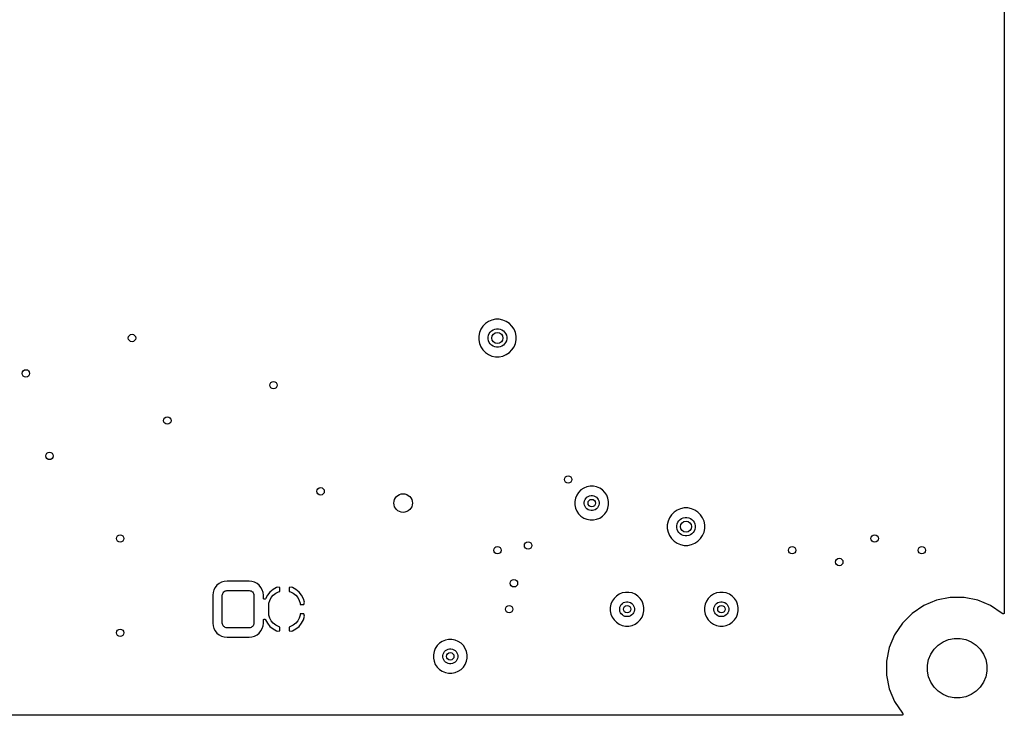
# Model space of a CAD drawing. Extents: x 1 to 139, y -76 to -1.
# Tile 12 of 13: x 86 to 139, y -76 to -38. Entities that reach past the tile are written whole.
import ezdxf

# ---------------------------------------------------------------- set-up
doc = ezdxf.new("R2010")
doc.units = 0
doc.header["$MEASUREMENT"] = 0
doc.layers.add('BLACK', color=7, linetype='CONTINUOUS')

msp = doc.modelspace()

# ---------------------------------------------------------------- linework, layer by layer
at = {"layer": 'BLACK', "linetype": 'CONTINUOUS'}
for p, q in [((139.065, -6.16231), (139.065, -70.0377)), ((110.977, -54.6024), (110.867, -54.7675)), ((111.117, -54.462), (110.977, -54.6024)), ((111.283, -54.3517), (111.117, -54.462)), ((111.466, -54.2757), (111.283, -54.3517)), ((111.661, -54.237), (111.466, -54.2757)), ((111.859, -54.237), (111.661, -54.237)), ((112.054, -54.2757), (111.859, -54.237)), ((112.237, -54.3517), (112.054, -54.2757)), ((112.403, -54.462), (112.237, -54.3517)), ((112.543, -54.6024), (112.403, -54.462)), ((112.653, -54.7675), (112.543, -54.6024)), ((110.791, -54.951), (110.752, -55.1457)), ((110.752, -55.1457), (110.752, -55.3443)), ((110.867, -54.7675), (110.791, -54.951)), ((111.26, -55.1958), (111.279, -55.0992)), ((111.279, -55.0992), (111.317, -55.0082)), ((111.317, -55.0082), (111.372, -54.9263)), ((111.372, -54.9263), (111.441, -54.8566)), ((111.441, -54.8566), (111.523, -54.8019)), ((111.523, -54.8019), (111.614, -54.7642)), ((111.614, -54.7642), (111.711, -54.745)), ((111.711, -54.745), (111.809, -54.745)), ((111.809, -54.745), (111.906, -54.7642)), ((111.906, -54.7642), (111.997, -54.8019)), ((111.997, -54.8019), (112.079, -54.8566)), ((112.079, -54.8566), (112.148, -54.9263)), ((112.148, -54.9263), (112.203, -55.0082)), ((112.203, -55.0082), (112.241, -55.0992)), ((112.241, -55.0992), (112.26, -55.1958)), ((112.729, -54.951), (112.653, -54.7675)), ((112.768, -55.1457), (112.729, -54.951)), ((112.768, -55.3443), (112.768, -55.1457)), ((110.752, -55.3443), (110.791, -55.539)), ((110.791, -55.539), (110.867, -55.7225)), ((111.26, -55.2942), (111.26, -55.1958)), ((111.279, -55.3908), (111.26, -55.2942)), ((111.317, -55.4818), (111.279, -55.3908)), ((111.372, -55.5637), (111.317, -55.4818)), ((111.441, -55.6334), (111.372, -55.5637)), ((111.523, -55.6881), (111.441, -55.6334)), ((111.614, -55.7258), (111.523, -55.6881)), ((111.997, -55.6881), (111.906, -55.7258)), ((112.079, -55.6334), (111.997, -55.6881)), ((112.148, -55.5637), (112.079, -55.6334)), ((112.203, -55.4818), (112.148, -55.5637)), ((112.241, -55.3908), (112.203, -55.4818)), ((112.26, -55.2942), (112.241, -55.3908)), ((112.26, -55.1958), (112.26, -55.2942)), ((112.653, -55.7225), (112.729, -55.539)), ((112.729, -55.539), (112.768, -55.3443)), ((110.867, -55.7225), (110.977, -55.8876)), ((110.977, -55.8876), (111.117, -56.028)), ((111.117, -56.028), (111.283, -56.1383)), ((111.283, -56.1383), (111.466, -56.2143)), ((111.466, -56.2143), (111.661, -56.253)), ((111.711, -55.745), (111.614, -55.7258)), ((111.809, -55.745), (111.711, -55.745)), ((111.906, -55.7258), (111.809, -55.745)), ((111.859, -56.253), (112.054, -56.2143)), ((112.054, -56.2143), (112.237, -56.1383)), ((112.237, -56.1383), (112.403, -56.028)), ((112.403, -56.028), (112.543, -55.8876)), ((112.543, -55.8876), (112.653, -55.7225)), ((111.661, -56.253), (111.859, -56.253)), ((116.135, -63.5562), (116.035, -63.7049)), ((116.261, -63.4297), (116.135, -63.5562)), ((116.41, -63.3303), (116.261, -63.4297)), ((116.575, -63.2619), (116.41, -63.3303)), ((116.751, -63.227), (116.575, -63.2619)), ((116.929, -63.227), (116.751, -63.227)), ((117.105, -63.2619), (116.929, -63.227)), ((117.27, -63.3303), (117.105, -63.2619)), ((117.419, -63.4297), (117.27, -63.3303)), ((117.545, -63.5562), (117.419, -63.4297)), ((117.645, -63.7049), (117.545, -63.5562)), ((115.967, -63.8701), (115.932, -64.0456)), ((115.932, -64.0456), (115.932, -64.2244)), ((116.035, -63.7049), (115.967, -63.8701)), ((116.44, -64.0956), (116.455, -64.0183)), ((116.44, -64.1744), (116.44, -64.0956)), ((116.455, -64.2517), (116.44, -64.1744)), ((116.455, -64.0183), (116.486, -63.9455)), ((116.486, -63.9455), (116.529, -63.88)), ((116.529, -63.88), (116.585, -63.8243)), ((116.585, -63.8243), (116.651, -63.7805)), ((116.651, -63.7805), (116.723, -63.7504)), ((116.723, -63.7504), (116.801, -63.735)), ((116.801, -63.735), (116.879, -63.735)), ((116.879, -63.735), (116.957, -63.7504)), ((116.957, -63.7504), (117.029, -63.7805)), ((117.029, -63.7805), (117.095, -63.8243)), ((117.095, -63.8243), (117.151, -63.88)), ((117.151, -63.88), (117.194, -63.9455)), ((117.194, -63.9455), (117.225, -64.0183)), ((117.225, -64.0183), (117.24, -64.0956)), ((117.24, -64.1744), (117.225, -64.2517)), ((117.24, -64.0956), (117.24, -64.1744)), ((117.713, -63.8701), (117.645, -63.7049)), ((117.748, -64.0456), (117.713, -63.8701)), ((117.748, -64.2244), (117.748, -64.0456)), ((115.932, -64.2244), (115.967, -64.3999)), ((115.967, -64.3999), (116.035, -64.5651)), ((116.035, -64.5651), (116.135, -64.7138)), ((116.486, -64.3245), (116.455, -64.2517)), ((116.529, -64.39), (116.486, -64.3245)), ((116.585, -64.4457), (116.529, -64.39)), ((116.651, -64.4895), (116.585, -64.4457)), ((116.723, -64.5196), (116.651, -64.4895)), ((116.801, -64.535), (116.723, -64.5196)), ((116.879, -64.535), (116.801, -64.535)), ((116.957, -64.5196), (116.879, -64.535)), ((117.029, -64.4895), (116.957, -64.5196)), ((117.095, -64.4457), (117.029, -64.4895)), ((117.151, -64.39), (117.095, -64.4457)), ((117.194, -64.3245), (117.151, -64.39)), ((117.225, -64.2517), (117.194, -64.3245)), ((117.545, -64.7138), (117.645, -64.5651)), ((117.645, -64.5651), (117.713, -64.3999)), ((117.713, -64.3999), (117.748, -64.2244)), ((121.277, -64.622), (121.137, -64.7624)), ((121.443, -64.5117), (121.277, -64.622)), ((121.626, -64.4357), (121.443, -64.5117)), ((121.821, -64.397), (121.626, -64.4357)), ((122.019, -64.397), (121.821, -64.397)), ((122.214, -64.4357), (122.019, -64.397)), ((122.397, -64.5117), (122.214, -64.4357)), ((122.563, -64.622), (122.397, -64.5117)), ((122.703, -64.7624), (122.563, -64.622)), ((116.135, -64.7138), (116.261, -64.8403)), ((116.261, -64.8403), (116.41, -64.9397)), ((116.41, -64.9397), (116.575, -65.0081)), ((116.575, -65.0081), (116.751, -65.043)), ((116.751, -65.043), (116.929, -65.043)), ((116.929, -65.043), (117.105, -65.0081)), ((117.105, -65.0081), (117.27, -64.9397)), ((117.27, -64.9397), (117.419, -64.8403)), ((117.419, -64.8403), (117.545, -64.7138)), ((120.951, -65.111), (120.912, -65.3057)), ((121.027, -64.9275), (120.951, -65.111)), ((121.137, -64.7624), (121.027, -64.9275)), ((121.439, -65.2592), (121.477, -65.1682)), ((121.477, -65.1682), (121.532, -65.0863)), ((121.532, -65.0863), (121.601, -65.0166)), ((121.601, -65.0166), (121.683, -64.9619)), ((121.683, -64.9619), (121.774, -64.9242)), ((121.774, -64.9242), (121.871, -64.905)), ((121.871, -64.905), (121.969, -64.905)), ((121.969, -64.905), (122.066, -64.9242)), ((122.066, -64.9242), (122.157, -64.9619)), ((122.157, -64.9619), (122.239, -65.0166)), ((122.239, -65.0166), (122.308, -65.0863)), ((122.308, -65.0863), (122.363, -65.1682)), ((122.363, -65.1682), (122.401, -65.2592)), ((122.813, -64.9275), (122.703, -64.7624)), ((122.889, -65.111), (122.813, -64.9275)), ((122.928, -65.3057), (122.889, -65.111)), ((120.912, -65.3057), (120.912, -65.5043)), ((120.912, -65.5043), (120.951, -65.699)), ((120.951, -65.699), (121.027, -65.8825)), ((121.42, -65.3558), (121.439, -65.2592)), ((121.42, -65.4542), (121.42, -65.3558)), ((121.439, -65.5508), (121.42, -65.4542)), ((121.477, -65.6418), (121.439, -65.5508)), ((121.532, -65.7237), (121.477, -65.6418)), ((121.601, -65.7934), (121.532, -65.7237)), ((122.308, -65.7237), (122.239, -65.7934)), ((122.363, -65.6418), (122.308, -65.7237)), ((122.401, -65.5508), (122.363, -65.6418)), ((122.401, -65.2592), (122.42, -65.3558)), ((122.42, -65.4542), (122.401, -65.5508)), ((122.42, -65.3558), (122.42, -65.4542)), ((122.813, -65.8825), (122.889, -65.699)), ((122.889, -65.699), (122.928, -65.5043)), ((122.928, -65.5043), (122.928, -65.3057)), ((121.027, -65.8825), (121.137, -66.0476)), ((121.137, -66.0476), (121.277, -66.188)), ((121.277, -66.188), (121.443, -66.2983)), ((121.443, -66.2983), (121.626, -66.3743)), ((121.683, -65.8481), (121.601, -65.7934)), ((121.774, -65.8858), (121.683, -65.8481)), ((121.871, -65.905), (121.774, -65.8858)), ((121.969, -65.905), (121.871, -65.905)), ((122.066, -65.8858), (121.969, -65.905)), ((122.157, -65.8481), (122.066, -65.8858)), ((122.239, -65.7934), (122.157, -65.8481)), ((122.214, -66.3743), (122.397, -66.2983)), ((122.397, -66.2983), (122.563, -66.188)), ((122.563, -66.188), (122.703, -66.0476)), ((122.703, -66.0476), (122.813, -65.8825)), ((121.626, -66.3743), (121.821, -66.413)), ((121.821, -66.413), (122.019, -66.413)), ((122.019, -66.413), (122.214, -66.3743)), ((96.899, -68.3974), (96.7675, -68.4677)), ((97.0416, -68.3542), (96.899, -68.3974)), ((97.1931, -68.3392), (97.0416, -68.3542)), ((98.3869, -68.3392), (97.1931, -68.3392)), ((98.5384, -68.3542), (98.3869, -68.3392)), ((98.681, -68.3974), (98.5384, -68.3542)), ((98.8125, -68.4677), (98.681, -68.3974)), ((96.4442, -68.9516), (96.4292, -69.1031)), ((96.4874, -68.809), (96.4442, -68.9516)), ((96.5577, -68.6775), (96.4874, -68.809)), ((96.6523, -68.5623), (96.5577, -68.6775)), ((96.7675, -68.4677), (96.6523, -68.5623)), ((96.9821, -68.9611), (97.0132, -68.9232)), ((97.0132, -68.9232), (97.0511, -68.8921)), ((97.0511, -68.8921), (97.0943, -68.869)), ((97.0943, -68.869), (97.1412, -68.8548)), ((97.1412, -68.8548), (97.19, -68.85)), ((97.19, -68.85), (98.39, -68.85)), ((98.39, -68.85), (98.4388, -68.8548)), ((98.4388, -68.8548), (98.4857, -68.869)), ((98.4857, -68.869), (98.5289, -68.8921)), ((98.5289, -68.8921), (98.5668, -68.9232)), ((98.5668, -68.9232), (98.5979, -68.9611)), ((98.9277, -68.5623), (98.8125, -68.4677)), ((99.0223, -68.6775), (98.9277, -68.5623)), ((99.0926, -68.809), (99.0223, -68.6775)), ((99.1358, -68.9516), (99.0926, -68.809)), ((99.1508, -69.1031), (99.1358, -68.9516)), ((99.5079, -68.9249), (99.3717, -69.0924)), ((99.6742, -68.7872), (99.5079, -68.9249)), ((99.8666, -68.6833), (99.6742, -68.7872)), ((99.8155, -68.9898), (99.9631, -68.9109)), ((99.9278, -68.6582), (99.8666, -68.6833)), ((100.036, -68.6805), (99.9278, -68.6582)), ((99.9631, -68.9109), (100.036, -68.8888)), ((100.036, -68.8888), (100.036, -68.6805)), ((100.652, -68.6582), (100.544, -68.6805)), ((100.544, -68.6805), (100.544, -68.8888)), ((100.544, -68.8888), (100.617, -68.9109)), ((100.617, -68.9109), (100.765, -68.9898)), ((100.713, -68.6833), (100.652, -68.6582)), ((100.906, -68.7872), (100.713, -68.6833)), ((101.072, -68.9249), (100.906, -68.7872)), ((101.208, -69.0924), (101.072, -68.9249)), ((118.656, -68.942), (118.48, -68.9769)), ((118.834, -68.942), (118.656, -68.942)), ((119.01, -68.9769), (118.834, -68.942)), ((123.736, -68.942), (123.56, -68.9769)), ((123.914, -68.942), (123.736, -68.942)), ((124.09, -68.9769), (123.914, -68.942)), ((96.4292, -69.1031), (96.4292, -70.5969)), ((96.94, -69.1), (96.9448, -69.0512)), ((96.94, -70.6), (96.94, -69.1)), ((96.9448, -69.0512), (96.959, -69.0043)), ((96.959, -69.0043), (96.9821, -68.9611)), ((98.5979, -68.9611), (98.621, -69.0043)), ((98.621, -69.0043), (98.6352, -69.0512)), ((98.6352, -69.0512), (98.64, -69.1)), ((98.64, -69.1), (98.64, -70.6)), ((99.1508, -69.2544), (99.1508, -69.1031)), ((99.1511, -69.2575), (99.1508, -69.2544)), ((99.1511, -69.2607), (99.1511, -69.2575)), ((99.1517, -69.2637), (99.1511, -69.2607)), ((99.152, -69.2667), (99.1517, -69.2637)), ((99.1529, -69.2697), (99.152, -69.2667)), ((99.1535, -69.2729), (99.1529, -69.2697)), ((99.1547, -69.2757), (99.1535, -69.2729)), ((99.1556, -69.2786), (99.1547, -69.2757)), ((99.157, -69.2814), (99.1556, -69.2786)), ((99.1583, -69.2843), (99.157, -69.2814)), ((99.16, -69.2868), (99.1583, -69.2843)), ((99.1614, -69.2895), (99.16, -69.2868)), ((99.1634, -69.292), (99.1614, -69.2895)), ((99.1651, -69.2946), (99.1634, -69.292)), ((99.1673, -69.2968), (99.1651, -69.2946)), ((99.1692, -69.2991), (99.1673, -69.2968)), ((99.1717, -69.3011), (99.1692, -69.2991)), ((99.1739, -69.3034), (99.1717, -69.3011)), ((99.1764, -69.3051), (99.1739, -69.3034)), ((99.1788, -69.307), (99.1764, -69.3051)), ((99.1816, -69.3085), (99.1788, -69.307)), ((99.1842, -69.3103), (99.1816, -69.3085)), ((99.187, -69.3115), (99.1842, -69.3103)), ((99.1897, -69.3129), (99.187, -69.3115)), ((99.1927, -69.3138), (99.1897, -69.3129)), ((99.1956, -69.3151), (99.1927, -69.3138)), ((99.1986, -69.3157), (99.1956, -69.3151)), ((99.2015, -69.3166), (99.1986, -69.3157)), ((99.2047, -69.3169), (99.2015, -69.3166)), ((99.2078, -69.3175), (99.2047, -69.3169)), ((99.2108, -69.3175), (99.2078, -69.3175)), ((99.2138, -69.3179), (99.2108, -69.3175)), ((99.217, -69.3176), (99.2138, -69.3179)), ((99.2202, -69.3176), (99.217, -69.3176)), ((99.2231, -69.317), (99.2202, -69.3176)), ((99.2262, -69.3167), (99.2231, -69.317)), ((99.2292, -69.3158), (99.2262, -69.3167)), ((99.2323, -69.3152), (99.2292, -69.3158)), ((99.2351, -69.3141), (99.2323, -69.3152)), ((99.2381, -69.3132), (99.2351, -69.3141)), ((99.2409, -69.3118), (99.2381, -69.3132)), ((99.2438, -69.3106), (99.2409, -69.3118)), ((99.2463, -69.3089), (99.2438, -69.3106)), ((99.249, -69.3075), (99.2463, -69.3089)), ((99.2515, -69.3055), (99.249, -69.3075)), ((99.2542, -69.3038), (99.2515, -69.3055)), ((99.2563, -69.3016), (99.2542, -69.3038)), ((99.2587, -69.2997), (99.2563, -69.3016)), ((99.2607, -69.2973), (99.2587, -69.2997)), ((99.263, -69.2951), (99.2607, -69.2973)), ((99.2647, -69.2926), (99.263, -69.2951)), ((99.2667, -69.2902), (99.2647, -69.2926)), ((99.2682, -69.2875), (99.2667, -69.2902)), ((99.27, -69.2848), (99.2682, -69.2875)), ((99.2704, -69.284), (99.27, -69.2848)), ((99.3717, -69.0924), (99.2704, -69.284)), ((99.4523, -69.5334), (99.5009, -69.3731)), ((99.5009, -69.3731), (99.5798, -69.2255)), ((99.5798, -69.2255), (99.6861, -69.0961)), ((99.6861, -69.0961), (99.8155, -68.9898)), ((100.765, -68.9898), (100.894, -69.0961)), ((100.894, -69.0961), (101, -69.2255)), ((101, -69.2255), (101.079, -69.3731)), ((101.079, -69.3731), (101.128, -69.5334)), ((101.309, -69.2832), (101.208, -69.0924)), ((101.367, -69.4771), (101.309, -69.2832)), ((101.329, -69.596), (101.367, -69.4771)), ((117.94, -69.4199), (117.872, -69.5851)), ((118.04, -69.2712), (117.94, -69.4199)), ((118.166, -69.1447), (118.04, -69.2712)), ((118.315, -69.0453), (118.166, -69.1447)), ((118.48, -68.9769), (118.315, -69.0453)), ((118.556, -69.4955), (118.628, -69.4654)), ((118.628, -69.4654), (118.706, -69.45)), ((118.706, -69.45), (118.784, -69.45)), ((118.784, -69.45), (118.862, -69.4654)), ((118.862, -69.4654), (118.934, -69.4955)), ((119.175, -69.0453), (119.01, -68.9769)), ((119.324, -69.1447), (119.175, -69.0453)), ((119.45, -69.2712), (119.324, -69.1447)), ((119.55, -69.4199), (119.45, -69.2712)), ((119.618, -69.5851), (119.55, -69.4199)), ((123.02, -69.4199), (122.952, -69.5851)), ((123.12, -69.2712), (123.02, -69.4199)), ((123.246, -69.1447), (123.12, -69.2712)), ((123.395, -69.0453), (123.246, -69.1447)), ((123.56, -68.9769), (123.395, -69.0453)), ((123.636, -69.4955), (123.708, -69.4654)), ((123.708, -69.4654), (123.786, -69.45)), ((123.786, -69.45), (123.864, -69.45)), ((123.864, -69.45), (123.942, -69.4654)), ((123.942, -69.4654), (124.014, -69.4955)), ((124.255, -69.0453), (124.09, -68.9769)), ((124.404, -69.1447), (124.255, -69.0453)), ((124.53, -69.2712), (124.404, -69.1447)), ((124.63, -69.4199), (124.53, -69.2712)), ((124.698, -69.5851), (124.63, -69.4199)), ((135.417, -69.371), (134.725, -69.6575)), ((136.151, -69.225), (135.417, -69.371)), ((136.899, -69.225), (136.151, -69.225)), ((137.633, -69.371), (136.899, -69.225)), ((138.325, -69.6575), (137.633, -69.371)), ((99.44, -69.6583), (99.4523, -69.5334)), ((99.44, -70.0417), (99.44, -69.6583)), ((101.128, -69.5334), (101.134, -69.596)), ((101.134, -69.596), (101.329, -69.596)), ((117.872, -69.5851), (117.837, -69.7606)), ((117.837, -69.7606), (117.837, -69.9394)), ((117.837, -69.9394), (117.872, -70.1149)), ((118.345, -69.8106), (118.36, -69.7333)), ((118.345, -69.8894), (118.345, -69.8106)), ((118.36, -69.9667), (118.345, -69.8894)), ((118.36, -69.7333), (118.391, -69.6605)), ((118.391, -70.0395), (118.36, -69.9667)), ((118.391, -69.6605), (118.434, -69.595)), ((118.434, -69.595), (118.49, -69.5393)), ((118.49, -69.5393), (118.556, -69.4955)), ((118.934, -69.4955), (119, -69.5393)), ((119, -69.5393), (119.056, -69.595)), ((119.056, -69.595), (119.099, -69.6605)), ((119.099, -69.6605), (119.13, -69.7333)), ((119.13, -69.9667), (119.099, -70.0395)), ((119.13, -69.7333), (119.145, -69.8106)), ((119.145, -69.8894), (119.13, -69.9667)), ((119.145, -69.8106), (119.145, -69.8894)), ((119.653, -69.7606), (119.618, -69.5851)), ((119.618, -70.1149), (119.653, -69.9394)), ((119.653, -69.9394), (119.653, -69.7606)), ((122.952, -69.5851), (122.917, -69.7606)), ((122.917, -69.7606), (122.917, -69.9394)), ((122.917, -69.9394), (122.952, -70.1149)), ((123.425, -69.8106), (123.44, -69.7333)), ((123.425, -69.8894), (123.425, -69.8106)), ((123.44, -69.9667), (123.425, -69.8894)), ((123.44, -69.7333), (123.471, -69.6605)), ((123.471, -70.0395), (123.44, -69.9667)), ((123.471, -69.6605), (123.514, -69.595)), ((123.514, -69.595), (123.57, -69.5393)), ((123.57, -69.5393), (123.636, -69.4955)), ((124.014, -69.4955), (124.08, -69.5393)), ((124.08, -69.5393), (124.136, -69.595)), ((124.136, -69.595), (124.179, -69.6605)), ((124.179, -69.6605), (124.21, -69.7333)), ((124.21, -69.9667), (124.179, -70.0395)), ((124.21, -69.7333), (124.225, -69.8106)), ((124.225, -69.8894), (124.21, -69.9667)), ((124.225, -69.8106), (124.225, -69.8894)), ((124.733, -69.7606), (124.698, -69.5851)), ((124.698, -70.1149), (124.733, -69.9394)), ((124.733, -69.9394), (124.733, -69.7606)), ((134.725, -69.6575), (134.103, -70.0733)), ((138.947, -70.0733), (138.325, -69.6575)), ((99.1508, -70.4448), (99.1511, -70.4416)), ((99.1508, -70.4456), (99.1508, -70.4448)), ((99.1508, -70.5969), (99.1508, -70.4456)), ((99.1511, -70.4416), (99.1512, -70.4384)), ((99.1512, -70.4384), (99.1518, -70.4354)), ((99.1518, -70.4354), (99.1522, -70.4324)), ((99.1522, -70.4324), (99.1531, -70.4294)), ((99.1531, -70.4294), (99.1538, -70.4263)), ((99.1538, -70.4263), (99.155, -70.4235)), ((99.155, -70.4235), (99.1559, -70.4206)), ((99.1559, -70.4206), (99.1574, -70.4178)), ((99.1574, -70.4178), (99.1587, -70.4149)), ((99.1587, -70.4149), (99.1604, -70.4124)), ((99.1604, -70.4124), (99.1619, -70.4098)), ((99.1619, -70.4098), (99.1639, -70.4073)), ((99.1639, -70.4073), (99.1657, -70.4047)), ((99.1657, -70.4047), (99.1679, -70.4026)), ((99.1679, -70.4026), (99.1698, -70.4003)), ((99.1698, -70.4003), (99.1723, -70.3983)), ((99.1723, -70.3983), (99.1746, -70.3961)), ((99.1746, -70.3961), (99.1771, -70.3944)), ((99.1771, -70.3944), (99.1795, -70.3925)), ((99.1795, -70.3925), (99.1823, -70.391)), ((99.1823, -70.391), (99.185, -70.3893)), ((99.185, -70.3893), (99.1878, -70.3882)), ((99.1878, -70.3882), (99.1905, -70.3868)), ((99.1905, -70.3868), (99.1935, -70.3859)), ((99.1935, -70.3859), (99.1965, -70.3847)), ((99.1965, -70.3847), (99.1995, -70.3841)), ((99.1995, -70.3841), (99.2024, -70.3833)), ((99.2024, -70.3833), (99.2055, -70.383)), ((99.2055, -70.383), (99.2087, -70.3824)), ((99.2087, -70.3824), (99.2117, -70.3824)), ((99.2117, -70.3824), (99.2147, -70.3821)), ((99.2147, -70.3821), (99.2179, -70.3825)), ((99.2179, -70.3825), (99.221, -70.3825)), ((99.221, -70.3825), (99.224, -70.3831)), ((99.224, -70.3831), (99.227, -70.3834)), ((99.227, -70.3834), (99.2301, -70.3844)), ((99.2301, -70.3844), (99.2332, -70.385)), ((99.2332, -70.385), (99.236, -70.3862)), ((99.236, -70.3862), (99.2389, -70.3871)), ((99.2389, -70.3871), (99.2417, -70.3886)), ((99.2417, -70.3886), (99.2446, -70.3899)), ((99.2446, -70.3899), (99.2471, -70.3915)), ((99.2471, -70.3915), (99.2498, -70.393)), ((99.2498, -70.393), (99.2522, -70.395)), ((99.2522, -70.395), (99.2549, -70.3968)), ((99.2549, -70.3968), (99.257, -70.399)), ((99.257, -70.399), (99.2593, -70.4009)), ((99.2593, -70.4009), (99.2613, -70.4034)), ((99.2613, -70.4034), (99.2636, -70.4056)), ((99.2636, -70.4056), (99.2652, -70.4082)), ((99.2652, -70.4082), (99.2672, -70.4105)), ((99.2672, -70.4105), (99.2686, -70.4133)), ((99.2686, -70.4133), (99.2704, -70.416)), ((99.2704, -70.416), (99.3717, -70.6076)), ((99.4523, -70.1666), (99.44, -70.0417)), ((99.5009, -70.3269), (99.4523, -70.1666)), ((99.5798, -70.4745), (99.5009, -70.3269)), ((99.6861, -70.6039), (99.5798, -70.4745)), ((101, -70.4745), (100.894, -70.6039)), ((101.079, -70.3269), (101, -70.4745)), ((101.128, -70.1666), (101.079, -70.3269)), ((101.134, -70.104), (101.128, -70.1666)), ((101.329, -70.104), (101.134, -70.104)), ((101.208, -70.6076), (101.309, -70.4168)), ((101.309, -70.4168), (101.367, -70.2229)), ((101.367, -70.2229), (101.329, -70.104)), ((117.872, -70.1149), (117.94, -70.2801)), ((117.94, -70.2801), (118.04, -70.4288)), ((118.04, -70.4288), (118.166, -70.5553)), ((118.434, -70.105), (118.391, -70.0395)), ((118.49, -70.1607), (118.434, -70.105)), ((118.556, -70.2045), (118.49, -70.1607)), ((118.628, -70.2346), (118.556, -70.2045)), ((118.706, -70.25), (118.628, -70.2346)), ((118.784, -70.25), (118.706, -70.25)), ((118.862, -70.2346), (118.784, -70.25)), ((118.934, -70.2045), (118.862, -70.2346)), ((119, -70.1607), (118.934, -70.2045)), ((119.056, -70.105), (119, -70.1607)), ((119.099, -70.0395), (119.056, -70.105)), ((119.324, -70.5553), (119.45, -70.4288)), ((119.45, -70.4288), (119.55, -70.2801)), ((119.55, -70.2801), (119.618, -70.1149)), ((122.952, -70.1149), (123.02, -70.2801)), ((123.02, -70.2801), (123.12, -70.4288)), ((123.12, -70.4288), (123.246, -70.5553)), ((123.514, -70.105), (123.471, -70.0395)), ((123.57, -70.1607), (123.514, -70.105)), ((123.636, -70.2045), (123.57, -70.1607)), ((123.708, -70.2346), (123.636, -70.2045)), ((123.786, -70.25), (123.708, -70.2346)), ((123.864, -70.25), (123.786, -70.25)), ((123.942, -70.2346), (123.864, -70.25)), ((124.014, -70.2045), (123.942, -70.2346)), ((124.08, -70.1607), (124.014, -70.2045)), ((124.136, -70.105), (124.08, -70.1607)), ((124.179, -70.0395), (124.136, -70.105)), ((124.404, -70.5553), (124.53, -70.4288)), ((124.53, -70.4288), (124.63, -70.2801)), ((124.63, -70.2801), (124.698, -70.1149)), ((134.103, -70.0733), (133.573, -70.6026)), ((138.957, -70.0826), (138.947, -70.0733)), ((138.961, -70.0864), (138.957, -70.0826)), ((138.966, -70.0903), (138.961, -70.0864)), ((138.966, -70.0904), (138.966, -70.0903)), ((138.966, -70.0905), (138.966, -70.0904)), ((138.972, -70.0934), (138.966, -70.0905)), ((138.977, -70.0962), (138.972, -70.0934)), ((138.977, -70.0963), (138.977, -70.0962)), ((138.983, -70.0981), (138.977, -70.0963)), ((138.977, -70.0963), (138.977, -70.0963)), ((138.989, -70.0999), (138.983, -70.0981)), ((138.995, -70.1006), (138.989, -70.0999)), ((138.989, -70.0999), (138.989, -70.0999)), ((138.989, -70.0999), (138.989, -70.0999)), ((139.001, -70.1012), (138.995, -70.1006)), ((139.008, -70.1006), (139.001, -70.1012)), ((139.001, -70.1012), (139.001, -70.1012)), ((139.001, -70.1012), (139.001, -70.1012)), ((139.013, -70.1001), (139.008, -70.1006)), ((139.014, -70.1), (139.013, -70.1001)), ((139.02, -70.0983), (139.014, -70.1)), ((139.014, -70.1), (139.014, -70.1)), ((139.025, -70.0966), (139.02, -70.0983)), ((139.031, -70.0937), (139.025, -70.0965)), ((139.025, -70.0965), (139.025, -70.0965)), ((139.025, -70.0965), (139.025, -70.0966)), ((139.036, -70.0908), (139.031, -70.0937)), ((139.041, -70.0869), (139.036, -70.0907)), ((139.036, -70.0907), (139.036, -70.0907)), ((139.036, -70.0907), (139.036, -70.0908)), ((139.046, -70.0831), (139.041, -70.0869)), ((139.05, -70.0783), (139.046, -70.0829)), ((139.046, -70.0829), (139.046, -70.083)), ((139.046, -70.083), (139.046, -70.0831)), ((139.054, -70.0736), (139.05, -70.0783)), ((139.057, -70.068), (139.054, -70.0734)), ((139.054, -70.0734), (139.054, -70.0735)), ((139.054, -70.0735), (139.054, -70.0736)), ((139.06, -70.0627), (139.057, -70.068)), ((139.062, -70.0566), (139.06, -70.0625)), ((139.06, -70.0625), (139.06, -70.0626)), ((139.06, -70.0626), (139.06, -70.0627)), ((139.064, -70.0509), (139.062, -70.0566)), ((139.065, -70.0386), (139.064, -70.0445)), ((139.064, -70.0445), (139.064, -70.0507)), ((139.064, -70.0507), (139.064, -70.0508)), ((139.064, -70.0508), (139.064, -70.0509)), ((139.065, -70.0377), (139.065, -70.0383)), ((139.065, -70.0383), (139.065, -70.0383)), ((139.065, -70.0383), (139.065, -70.0384)), ((139.065, -70.0384), (139.065, -70.0386)), ((96.4292, -70.5969), (96.4442, -70.7484)), ((96.4442, -70.7484), (96.4874, -70.891)), ((96.4874, -70.891), (96.5577, -71.0225)), ((96.5577, -71.0225), (96.6523, -71.1377)), ((96.9448, -70.6488), (96.94, -70.6)), ((96.959, -70.6957), (96.9448, -70.6488)), ((96.9821, -70.7389), (96.959, -70.6957)), ((97.0132, -70.7768), (96.9821, -70.7389)), ((97.0511, -70.8079), (97.0132, -70.7768)), ((97.0943, -70.831), (97.0511, -70.8079)), ((97.1412, -70.8452), (97.0943, -70.831)), ((97.19, -70.85), (97.1412, -70.8452)), ((98.39, -70.85), (97.19, -70.85)), ((98.4388, -70.8452), (98.39, -70.85)), ((98.4857, -70.831), (98.4388, -70.8452)), ((98.5289, -70.8079), (98.4857, -70.831)), ((98.5668, -70.7768), (98.5289, -70.8079)), ((98.5979, -70.7389), (98.5668, -70.7768)), ((98.621, -70.6957), (98.5979, -70.7389)), ((98.6352, -70.6488), (98.621, -70.6957)), ((98.64, -70.6), (98.6352, -70.6488)), ((98.9277, -71.1377), (99.0223, -71.0225)), ((99.0223, -71.0225), (99.0926, -70.891)), ((99.0926, -70.891), (99.1358, -70.7484)), ((99.1358, -70.7484), (99.1508, -70.5969)), ((99.3717, -70.6076), (99.5079, -70.7751)), ((99.5079, -70.7751), (99.6742, -70.9128)), ((99.6742, -70.9128), (99.8666, -71.0167)), ((99.8155, -70.7102), (99.6861, -70.6039)), ((99.9631, -70.7891), (99.8155, -70.7102)), ((99.8666, -71.0167), (99.9278, -71.0418)), ((99.9278, -71.0418), (100.036, -71.0195)), ((100.036, -70.8112), (99.9631, -70.7891)), ((100.036, -71.0195), (100.036, -70.8112)), ((100.617, -70.7891), (100.544, -70.8112)), ((100.544, -70.8112), (100.544, -71.0195)), ((100.544, -71.0195), (100.652, -71.0418)), ((100.765, -70.7102), (100.617, -70.7891)), ((100.652, -71.0418), (100.713, -71.0167)), ((100.713, -71.0167), (100.906, -70.9128)), ((100.894, -70.6039), (100.765, -70.7102)), ((100.906, -70.9128), (101.072, -70.7751)), ((101.072, -70.7751), (101.208, -70.6076)), ((118.166, -70.5553), (118.315, -70.6547)), ((118.315, -70.6547), (118.48, -70.7231)), ((118.48, -70.7231), (118.656, -70.758)), ((118.656, -70.758), (118.834, -70.758)), ((118.834, -70.758), (119.01, -70.7231)), ((119.01, -70.7231), (119.175, -70.6547)), ((119.175, -70.6547), (119.324, -70.5553)), ((123.246, -70.5553), (123.395, -70.6547)), ((123.395, -70.6547), (123.56, -70.7231)), ((123.56, -70.7231), (123.736, -70.758)), ((123.736, -70.758), (123.914, -70.758)), ((123.914, -70.758), (124.09, -70.7231)), ((124.09, -70.7231), (124.255, -70.6547)), ((124.255, -70.6547), (124.404, -70.5553)), ((133.573, -70.6026), (133.157, -71.225)), ((96.6523, -71.1377), (96.7675, -71.2323)), ((96.7675, -71.2323), (96.899, -71.3026)), ((96.899, -71.3026), (97.0416, -71.3458)), ((97.0416, -71.3458), (97.1931, -71.3608)), ((97.1931, -71.3608), (98.3869, -71.3608)), ((98.3869, -71.3608), (98.5384, -71.3458)), ((98.5384, -71.3458), (98.681, -71.3026)), ((98.681, -71.3026), (98.8125, -71.2323)), ((98.8125, -71.2323), (98.9277, -71.1377)), ((108.79, -71.5853), (108.641, -71.6847)), ((108.955, -71.5169), (108.79, -71.5853)), ((109.131, -71.482), (108.955, -71.5169)), ((109.309, -71.482), (109.131, -71.482)), ((109.485, -71.5169), (109.309, -71.482)), ((109.65, -71.5853), (109.485, -71.5169)), ((109.799, -71.6847), (109.65, -71.5853)), ((133.157, -71.225), (132.871, -71.9166)), ((135.767, -71.6071), (136.058, -71.4865)), ((136.058, -71.4865), (136.367, -71.425)), ((136.367, -71.425), (136.683, -71.425)), ((136.683, -71.425), (136.992, -71.4865)), ((136.992, -71.4865), (137.283, -71.6071)), ((108.347, -72.1251), (108.312, -72.3006)), ((108.415, -71.9599), (108.347, -72.1251)), ((108.515, -71.8112), (108.415, -71.9599)), ((108.641, -71.6847), (108.515, -71.8112)), ((108.909, -72.135), (108.965, -72.0793)), ((108.965, -72.0793), (109.031, -72.0355)), ((109.031, -72.0355), (109.103, -72.0054)), ((109.103, -72.0054), (109.181, -71.99)), ((109.181, -71.99), (109.259, -71.99)), ((109.259, -71.99), (109.337, -72.0054)), ((109.337, -72.0054), (109.409, -72.0355)), ((109.409, -72.0355), (109.475, -72.0793)), ((109.475, -72.0793), (109.531, -72.135)), ((109.925, -71.8112), (109.799, -71.6847)), ((110.025, -71.9599), (109.925, -71.8112)), ((110.093, -72.1251), (110.025, -71.9599)), ((110.128, -72.3006), (110.093, -72.1251)), ((132.871, -71.9166), (132.725, -72.6507)), ((135.107, -72.2671), (135.282, -72.0051)), ((135.282, -72.0051), (135.505, -71.7822)), ((135.505, -71.7822), (135.767, -71.6071)), ((137.283, -71.6071), (137.545, -71.7822)), ((137.545, -71.7822), (137.768, -72.0051)), ((137.768, -72.0051), (137.943, -72.2671)), ((108.312, -72.3006), (108.312, -72.4794)), ((108.312, -72.4794), (108.347, -72.6549)), ((108.347, -72.6549), (108.415, -72.8201)), ((108.82, -72.3506), (108.835, -72.2733)), ((108.82, -72.4294), (108.82, -72.3506)), ((108.835, -72.5067), (108.82, -72.4294)), ((108.835, -72.2733), (108.866, -72.2005)), ((108.866, -72.5795), (108.835, -72.5067)), ((108.866, -72.2005), (108.909, -72.135)), ((108.909, -72.645), (108.866, -72.5795)), ((108.965, -72.7007), (108.909, -72.645)), ((109.531, -72.645), (109.475, -72.7007)), ((109.531, -72.135), (109.574, -72.2005)), ((109.574, -72.5795), (109.531, -72.645)), ((109.574, -72.2005), (109.605, -72.2733)), ((109.605, -72.5067), (109.574, -72.5795)), ((109.605, -72.2733), (109.62, -72.3506)), ((109.62, -72.4294), (109.605, -72.5067)), ((109.62, -72.3506), (109.62, -72.4294)), ((110.025, -72.8201), (110.093, -72.6549)), ((110.093, -72.6549), (110.128, -72.4794)), ((110.128, -72.4794), (110.128, -72.3006)), ((132.725, -72.6507), (132.725, -73.3993)), ((134.925, -72.8674), (134.986, -72.5583)), ((134.986, -72.5583), (135.107, -72.2671)), ((137.943, -72.2671), (138.064, -72.5583)), ((138.064, -72.5583), (138.125, -72.8674)), ((108.415, -72.8201), (108.515, -72.9688)), ((108.515, -72.9688), (108.641, -73.0953)), ((108.641, -73.0953), (108.79, -73.1947)), ((108.79, -73.1947), (108.955, -73.2631)), ((109.031, -72.7445), (108.965, -72.7007)), ((109.103, -72.7746), (109.031, -72.7445)), ((109.181, -72.79), (109.103, -72.7746)), ((109.259, -72.79), (109.181, -72.79)), ((109.337, -72.7746), (109.259, -72.79)), ((109.409, -72.7445), (109.337, -72.7746)), ((109.475, -72.7007), (109.409, -72.7445)), ((109.485, -73.2631), (109.65, -73.1947)), ((109.65, -73.1947), (109.799, -73.0953)), ((109.799, -73.0953), (109.925, -72.9688)), ((109.925, -72.9688), (110.025, -72.8201)), ((134.925, -73.1826), (134.925, -72.8674)), ((134.986, -73.4917), (134.925, -73.1826)), ((138.125, -73.1826), (138.064, -73.4917)), ((138.125, -72.8674), (138.125, -73.1826)), ((108.955, -73.2631), (109.131, -73.298)), ((109.131, -73.298), (109.309, -73.298)), ((109.309, -73.298), (109.485, -73.2631)), ((132.725, -73.3993), (132.871, -74.1334)), ((135.107, -73.7829), (134.986, -73.4917)), ((138.064, -73.4917), (137.943, -73.7829)), ((132.871, -74.1334), (133.157, -74.825)), ((135.282, -74.0449), (135.107, -73.7829)), ((135.505, -74.2678), (135.282, -74.0449)), ((137.768, -74.0449), (137.545, -74.2678)), ((137.943, -73.7829), (137.768, -74.0449)), ((135.767, -74.4429), (135.505, -74.2678)), ((136.058, -74.5635), (135.767, -74.4429)), ((136.367, -74.625), (136.058, -74.5635)), ((136.683, -74.625), (136.367, -74.625)), ((136.992, -74.5635), (136.683, -74.625)), ((137.283, -74.4429), (136.992, -74.5635)), ((137.545, -74.2678), (137.283, -74.4429)), ((133.157, -74.825), (133.573, -75.4474)), ((133.538, -75.565), (6.16231, -75.565)), ((133.544, -75.5644), (133.538, -75.565)), ((133.55, -75.5638), (133.544, -75.5644)), ((133.556, -75.562), (133.55, -75.5638)), ((133.55, -75.5638), (133.55, -75.5638)), ((133.55, -75.5638), (133.55, -75.5638)), ((133.562, -75.5603), (133.556, -75.562)), ((133.567, -75.5574), (133.562, -75.5602)), ((133.562, -75.5602), (133.562, -75.5602)), ((133.562, -75.5602), (133.562, -75.5603)), ((133.573, -75.5545), (133.567, -75.5574)), ((133.573, -75.4474), (133.583, -75.4566)), ((133.577, -75.5506), (133.573, -75.5544)), ((133.573, -75.5544), (133.573, -75.5544)), ((133.573, -75.5544), (133.573, -75.5545)), ((133.582, -75.5467), (133.577, -75.5506)), ((133.586, -75.5418), (133.582, -75.5466)), ((133.582, -75.5466), (133.582, -75.5466)), ((133.582, -75.5466), (133.582, -75.5467)), ((133.583, -75.4566), (133.583, -75.4571)), ((133.583, -75.4571), (133.583, -75.4571)), ((133.583, -75.4571), (133.583, -75.4571)), ((133.583, -75.4571), (133.583, -75.4572)), ((133.583, -75.4572), (133.587, -75.4619)), ((133.59, -75.5372), (133.586, -75.5418)), ((133.587, -75.4619), (133.591, -75.4667)), ((133.593, -75.5317), (133.59, -75.537)), ((133.59, -75.537), (133.59, -75.5371)), ((133.59, -75.5371), (133.59, -75.5372)), ((133.591, -75.4667), (133.591, -75.4668)), ((133.591, -75.4668), (133.591, -75.4669)), ((133.591, -75.4669), (133.594, -75.4723)), ((133.596, -75.5263), (133.593, -75.5317)), ((133.594, -75.4723), (133.597, -75.4777)), ((133.598, -75.5204), (133.596, -75.5261)), ((133.596, -75.5261), (133.596, -75.5262)), ((133.596, -75.5262), (133.596, -75.5263)), ((133.597, -75.4777), (133.597, -75.4778)), ((133.597, -75.4778), (133.597, -75.4779)), ((133.597, -75.4779), (133.598, -75.4838)), ((133.598, -75.4838), (133.6, -75.4896)), ((133.6, -75.5145), (133.598, -75.5204)), ((133.6, -75.4896), (133.6, -75.4897)), ((133.6, -75.4897), (133.6, -75.4898)), ((133.6, -75.4898), (133.601, -75.496)), ((133.601, -75.5084), (133.6, -75.5143)), ((133.6, -75.5143), (133.6, -75.5144)), ((133.6, -75.5144), (133.6, -75.5145)), ((133.601, -75.496), (133.601, -75.5019)), ((133.601, -75.5019), (133.601, -75.502)), ((133.601, -75.502), (133.601, -75.5022)), ((133.601, -75.5022), (133.601, -75.5084))]:
    msp.add_line(p, q, dxfattribs=at)
at = {"layer": 'BLACK'}
for centre, radius in [((92.075, -55.245), 0.2), ((111.76, -55.245), 0.3), ((86.36, -57.15), 0.2), ((99.695, -57.785), 0.2), ((93.98, -59.69), 0.2), ((87.63, -61.595), 0.2), ((115.57, -62.865), 0.2), ((102.235, -63.5), 0.2), ((106.68, -64.135), 0.5), ((116.84, -64.135), 0.2), ((121.92, -65.405), 0.3), ((91.44, -66.04), 0.2), ((113.411, -66.421), 0.2), ((132.08, -66.04), 0.2), ((111.76, -66.675), 0.2), ((127.635, -66.675), 0.2), ((134.62, -66.675), 0.2), ((130.175, -67.31), 0.2), ((112.649, -68.453), 0.2), ((112.395, -69.85), 0.2), ((118.745, -69.85), 0.2), ((123.825, -69.85), 0.2), ((91.44, -71.12), 0.2), ((109.22, -72.39), 0.2)]:
    msp.add_circle(centre, radius, dxfattribs=at)

doc.saveas('drawing.dxf')
